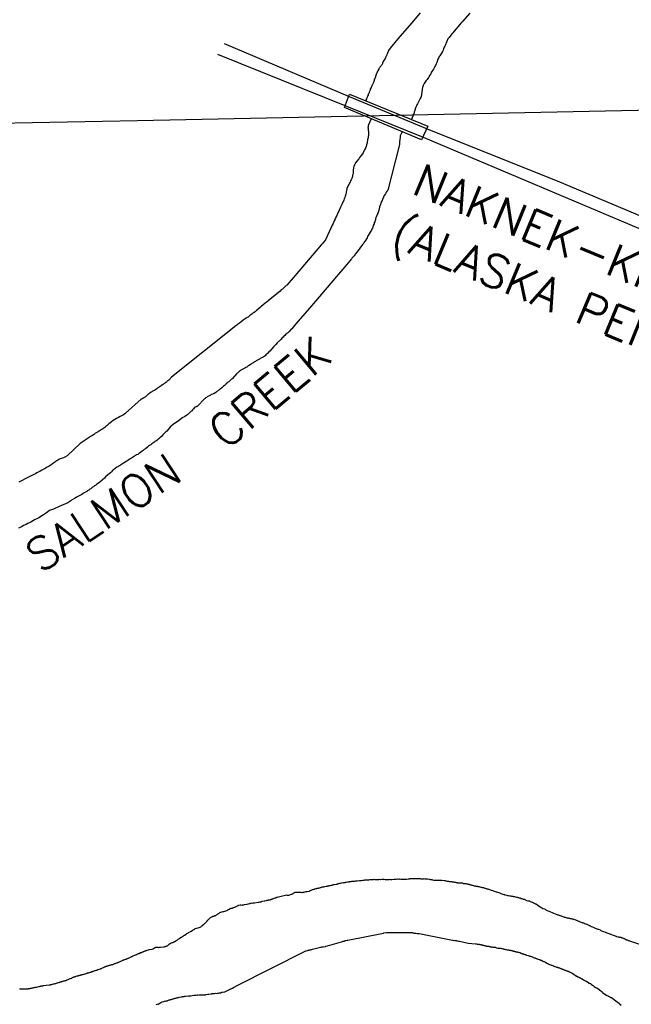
# Model space of a CAD drawing. Header units: feet. Extents: x 30669 to 99318, y 4696 to 26220.
# Tile 31 of 128: x 75825 to 76946, y 18301 to 20105. Entities that reach past the tile are written whole.
import ezdxf

# ---------------------------------------------------------------- set-up
doc = ezdxf.new("R2010")
doc.units = ezdxf.units.FT
doc.header["$LTSCALE"] = 600
doc.header["$MEASUREMENT"] = 0
for name, color, linetype in [('ELRGOV', 1, 'CONTINUOUS'), ('ELTWR', 2, 'CONTINUOUS'), ('ELYSU', 251, 'CONTINUOUS'), ('ETTW', 250, 'CONTINUOUS'), ('ETYSU-', 250, 'CONTINUOUS')]:
    doc.layers.add(name, color=color, linetype=linetype)
doc.styles.add('L100', font='simplex', dxfattribs={"height": 60})

msp = doc.modelspace()

# ---------------------------------------------------------------- linework, layer by layer
at = {"layer": 'ELRGOV', "linetype": 'Continuous'}
for p, q in [((77030.9, 19940), (76041.1, 19920)), ((76041.1, 19920), (74721.4, 19893.3))]:
    msp.add_line(p, q, dxfattribs=at)
at = {"layer": 'ELTWR', "elevation": -54.7}
for points in [[(76559.2, 20117.5), (76543.1, 20098.7), (76518.5, 20070), (76503.9, 20053), (76500.9, 20048.3), (76499, 20043.7), (76497.8, 20041.1), (76497.2, 20039.1), (76496.2, 20037.3), (76495.5, 20035.3), (76492.6, 20030.1), (76490.4, 20025.7), (76489.9, 20024.6), (76489.2, 20023.1), (76488.2, 20021.9), (76487.4, 20020.5), (76486.4, 20019.3), (76485.4, 20018.1), (76484.7, 20016.6), (76483.6, 20015.4), (76483.2, 20014.3), (76481.7, 20011.4), (76480.9, 20010.5), (76480.5, 20008.8), (76479.8, 20007.3), (76479.3, 20006.2), (76478.3, 20004.4), (76477.9, 20002.7), (76476.5, 19998.7), (76475.8, 19997.2), (76475.1, 19995.2), (76474.7, 19993.5), (76474, 19991.5), (76473.6, 19989.8), (76470.7, 19984), (76469.7, 19982.3), (76469.3, 19980.6), (76467.8, 19977.6), (76467.4, 19975.9), (76466.7, 19974.5), (76466.2, 19973.3), (76465.7, 19972.2), (76464.8, 19969.9), (76464.6, 19969), (76464.1, 19968.4), (76463.7, 19966.7), (76463.7, 19966.2), (76462.9, 19965.3), (76462.7, 19964.4), (76462.2, 19963.3), (76462, 19962.4), (76461.6, 19961.3), (76460.8, 19960.4), (76460.6, 19959.5), (76460.3, 19959.2), (76460.1, 19958.9), (76460.6, 19959.5), (76459.4, 19956.4), (76460.8, 19959.8)], [(76650, 20116.9), (76636.9, 20101.7), (76635.1, 20099.6), (76618.5, 20080.2), (76617.4, 20079), (76612.1, 20072.7), (76611.3, 20071.3), (76610.1, 20069.8), (76609.3, 20068.3), (76608.3, 20066.6), (76607.9, 20064.9), (76606.9, 20063.1), (76606, 20060.8), (76605.3, 20058.8), (76604.1, 20056.8), (76603.1, 20054.5), (76601.9, 20051.9), (76601.3, 20049.3), (76600.1, 20046.7), (76596.4, 20040.5), (76595.4, 20038.8), (76594.1, 20037.3), (76593.1, 20035.6), (76591.7, 20032.7), (76590.3, 20028.6), (76589.4, 20026.3), (76588.5, 20024), (76587.3, 20021.4), (76586, 20019.4), (76584.8, 20016.8), (76583.3, 20014.4), (76582.1, 20012.4), (76580.6, 20010), (76579.4, 20008), (76578.4, 20005.7), (76576.9, 20003.3), (76574.5, 19999.2)], [(76574.5, 19999.2), (76572.9, 19997.4), (76571.7, 19995.4), (76570.1, 19993.6), (76568.9, 19991.6), (76567.6, 19990.1), (76566.6, 19988.3), (76565.2, 19985.4), (76564.7, 19984.3), (76564, 19982.8), (76563.1, 19980.5), (76562.7, 19977.7), (76562.8, 19976.6), (76562.6, 19975.2), (76562.2, 19974), (76562.2, 19972.9), (76562.1, 19971.5), (76561.7, 19968.7), (76561.6, 19966.7), (76560.2, 19962.7), (76559, 19960.7), (76557.8, 19958.1), (76556.9, 19955.7), (76555.4, 19953.4), (76554.4, 19951.1), (76553.2, 19949), (76552.2, 19947.3), (76551.5, 19945.8), (76551, 19944.7), (76550.5, 19943.5), (76548.8, 19936.7), (76548.3, 19936.1), (76548.1, 19935.3), (76548.2, 19934.7), (76547.9, 19934.4), (76548.2, 19934.7), (76543.1, 19922.4), (76546.6, 19929.8)], [(76429.5, 19968.6), (76573.2, 19910.1), (76561.8, 19884.7), (76420.5, 19944.2), (76429.5, 19968.6)], [(76469.3, 19923.6), (76464.2, 19912.4), (76463.8, 19910.6), (76463.8, 19910.1), (76463.6, 19909.2), (76463.7, 19908.1), (76463.3, 19906.4), (76463.6, 19906.2), (76463.6, 19905.6), (76463.4, 19905.3), (76463.7, 19905.1), (76463.7, 19903.9), (76463.9, 19902.3), (76464.2, 19901.5), (76464.7, 19894.8), (76464.3, 19893.1), (76463.9, 19890.8), (76463.8, 19888.3), (76462.9, 19885.5), (76461.7, 19879.2), (76460.9, 19875.8), (76460, 19873), (76458.8, 19869.8), (76457.4, 19866.9), (76456.2, 19864.3), (76454.7, 19861.4), (76451.7, 19856.7), (76448.2, 19852.5), (76446.7, 19850.2), (76442.3, 19845.1), (76441.3, 19843.3), (76440.3, 19842.1), (76439.8, 19841), (76439.4, 19839.8), (76438.8, 19839.2), (76438.6, 19838.4), (76438.1, 19837.8), (76438.2, 19837.2), (76437.7, 19836.6), (76437.7, 19836.1), (76437.1, 19833.5), (76436.5, 19829.3), (76436.1, 19827.6), (76436.2, 19825.9), (76436.1, 19824), (76435.7, 19821.7), (76435.3, 19820), (76435.2, 19818), (76433.8, 19814), (76432.9, 19811.7), (76431.6, 19809.7), (76430.7, 19807.4), (76428.2, 19803.3), (76427.2, 19801.5), (76426.3, 19799.2), (76425.3, 19797.5), (76424.9, 19795.8), (76424.5, 19794), (76424.3, 19792.6), (76423.9, 19790.9), (76423.7, 19789.5), (76423.3, 19787.8), (76422.9, 19785.6), (76422.5, 19783.8), (76421.5, 19781.5), (76421.1, 19779.3), (76419.9, 19776.7), (76419, 19774.4), (76415.4, 19766.6), (76414.2, 19764), (76413, 19761.4), (76410.2, 19754.4), (76409, 19752.4), (76408.3, 19750.4), (76407.3, 19748.6), (76406.6, 19746.6), (76404.7, 19743.1), (76403.9, 19741.7), (76403, 19739.9), (76402.5, 19738.2), (76401.8, 19736.8), (76401.1, 19735.3), (76400.1, 19733.6), (76399.7, 19731.9), (76397.7, 19728.4), (76397.3, 19726.7), (76396.3, 19724.9), (76395.6, 19722.9), (76385.8, 19701.8), (76379.4, 19694.3), (76378.4, 19693.1), (76357.4, 19668.6), (76326.1, 19632.2), (76314.6, 19618.7), (76313.3, 19617.8), (76312, 19616.3), (76310.4, 19615.1), (76308.6, 19613.5), (76306.8, 19611.4), (76304.4, 19609.9), (76302.3, 19608)], [(76526, 19899.8), (76522.7, 19892.3), (76522.4, 19888.4), (76521.7, 19886.4), (76521.4, 19880.5), (76521.5, 19878.8), (76521, 19877.6), (76521.1, 19876.5), (76521.4, 19876.3), (76521.1, 19876), (76520.9, 19875.1), (76521, 19874.6), (76520.8, 19873.7), (76520.6, 19872.7)], [(76520.9, 19874.2), (76499.6, 19792.8), (76498.9, 19792), (76498.4, 19790.8), (76497.6, 19789.9), (76497.4, 19789), (76496.1, 19787.6), (76496.2, 19787), (76495.4, 19786.1), (76495.2, 19785.3), (76493.4, 19783.2), (76488.6, 19772.7), (76487.9, 19770.7), (76487.2, 19768.7), (76486.3, 19766.4), (76484.9, 19762.4), (76484.2, 19757.9), (76482.1, 19751.9), (76481.1, 19750.1), (76480.7, 19748.4), (76479.7, 19746.7), (76479.3, 19745), (76478.6, 19743.5), (76478.1, 19742.4), (76477.6, 19741.2), (76477.4, 19740.4), (76477, 19739.2), (76477, 19738.1), (76476.1, 19735.8), (76475.9, 19734.9), (76474.9, 19732.6), (76474.8, 19731.2), (76473.3, 19728.3), (76472.5, 19724.9), (76471.5, 19723.2), (76470.5, 19721.4), (76469.8, 19719.4), (76468.6, 19717.4), (76467.6, 19715.6), (76463.9, 19709.5), (76462.9, 19707.7), (76461.7, 19705.7), (76457.7, 19698.7), (76456.7, 19697.5), (76455.7, 19695.7), (76454.7, 19694.5), (76453.4, 19693)], [(76453.4, 19693), (76443.8, 19680), (76440, 19675.5), (76439.3, 19674.1), (76438, 19672.6), (76437, 19671.4), (76434.1, 19668.1), (76433.4, 19666.7), (76421.1, 19652.3), (76405.8, 19634.4), (76378.1, 19602.1), (76356.1, 19576.4), (76331.5, 19547.8), (76323.8, 19538.8), (76322.5, 19537.9), (76318.6, 19533.4), (76317.6, 19532.7), (76316.6, 19531.5), (76315.2, 19530.6), (76314.2, 19529.4), (76312.6, 19528.2), (76311.1, 19526.4), (76309.5, 19525.1), (76308, 19523.3), (76306.4, 19522.1), (76303.8, 19519.1), (76302.3, 19517.9), (76301, 19516.4), (76299.6, 19515.5), (76298.4, 19514), (76297, 19513), (76294.5, 19510), (76293.5, 19508.8), (76292.2, 19507.3), (76290.9, 19506.4), (76283.7, 19498), (76282.1, 19496.8), (76279.5, 19493.8), (76276.4, 19491.3), (76274.9, 19489.5), (76271.7, 19487.1), (76266.1, 19484.1), (76264.5, 19482.9), (76258.8, 19479.9), (76257.3, 19478.7), (76255.6, 19478), (76254.1, 19476.8), (76252.4, 19476.1), (76250.9, 19474.9), (76249.5, 19473.9), (76248.5, 19473.3), (76245.8, 19471.4), (76244.2, 19470.7), (76242.6, 19469.5), (76241.3, 19468.6), (76239.7, 19467.9), (76238.1, 19466.6), (76230.6, 19462.7), (76229.3, 19461.8), (76227.7, 19460.5), (76226.1, 19459.3), (76224.8, 19458.4), (76223.8, 19457.2), (76222.7, 19456.5), (76214.8, 19447.3), (76213.4, 19446.3), (76212.4, 19445.1), (76211.1, 19444.2), (76209.5, 19442.9), (76208.5, 19441.8), (76207.2, 19440.8), (76205.6, 19439.6), (76204.6, 19438.4), (76203.2, 19437.4), (76202.2, 19436.2), (76199, 19433.8), (76197.8, 19432.3), (76195.9, 19430.7), (76192.8, 19428.3), (76191.5, 19427.3), (76190.1, 19426.4), (76189.1, 19425.7), (76188.3, 19424.9), (76187.5, 19424.5), (76186.4, 19423.9), (76185.9, 19423.3), (76185.1, 19422.9), (76184.6, 19422.3), (76181.4, 19420.4), (76180.1, 19419.5), (76179, 19418.8), (76176.3, 19418.1), (76175.2, 19417.4), (76173.6, 19416.7), (76171.4, 19415.5), (76169.8, 19414.8), (76168.7, 19414.1), (76168, 19413.2), (76165.8, 19412), (76165.1, 19411.1), (76164, 19410.4)], [(76302.3, 19608), (76280.8, 19590.2), (76279.2, 19588.9), (76277.1, 19587.1), (76275, 19585.8), (76270.8, 19582.2), (76268.5, 19580), (76266.4, 19578.2), (76261.7, 19573.9), (76259.3, 19572.3), (76257.2, 19570.5), (76254.8, 19568.9), (76252.7, 19567.1), (76250.6, 19565.8), (76249, 19564.6), (76247.2, 19563), (76245.6, 19561.8), (76243.7, 19560.3), (76241.9, 19559.3), (76240.3, 19558), (76238.2, 19556.8), (76235, 19554.3), (76231, 19551.5), (76227.9, 19549), (76226, 19548), (76224.4, 19546.8), (76223.1, 19545.3), (76221.5, 19544.1), (76103.2, 19450.1), (76098.6, 19444.7), (76097, 19443.5), (76095.7, 19442.6), (76094.9, 19441.7), (76094.1, 19441.3), (76093.3, 19440.4), (76092.5, 19440.1), (76090.4, 19438.8), (76089.6, 19437.9), (76088.3, 19437), (76086.2, 19435.7), (76085.4, 19435.4), (76084.6, 19434.5), (76080.6, 19431.6), (76078.5, 19430.4), (76076.6, 19428.8), (76074.5, 19427.6), (76072.6, 19426.6), (76070.5, 19425.3), (76068.6, 19424.3), (76067.3, 19423.4), (76066, 19422.4), (76063.8, 19421.1), (76063.3, 19420.6), (76062.5, 19420.2), (76061.8, 19419.3), (76060.9, 19419), (76060.2, 19418.1), (76059.4, 19417.7), (76057.8, 19415.9), (76056.5, 19415), (76054.9, 19413.8), (76053.6, 19412.8), (76052.3, 19411.9), (76050.9, 19411.5), (76049.6, 19410.6), (76048.5, 19409.9), (76047.7, 19409.6), (76047.2, 19409), (76046.9, 19409.2), (76047.2, 19409), (76047.7, 19409.6), (76019.2, 19384.2), (76017.7, 19383), (76015.3, 19381.4), (76009.4, 19378.2), (76006.2, 19376.3), (76002.7, 19374.6), (75999.8, 19372.4), (75996.6, 19370.5), (75993.7, 19368.3), (75991, 19366.4), (75988.9, 19364.6), (75985.3, 19361.5), (75983.7, 19360.3), (75982.7, 19359.1), (75981.1, 19357.9), (75975.8, 19354.1), (75974.2, 19353.4), (75972.8, 19352.5), (75971, 19351.5), (75969.3, 19350.8), (75967.8, 19349.6), (75966.4, 19348.6), (75963.2, 19346.7), (75962.5, 19345.8), (75961.4, 19345.2), (75960.3, 19344.5), (75957.7, 19342.7), (75956.1, 19342), (75953.9, 19340.7), (75952.4, 19339.5)], [(76164, 19410.4), (76150.8, 19396.9), (76150.1, 19396), (76150.3, 19396.3), (76150.6, 19396.6), (76150.8, 19396.9), (76149.5, 19396.5), (76148.4, 19395.8), (76146.5, 19394.9), (76143.9, 19391.9), (76142.1, 19390.3), (76140.1, 19387.9), (76138.7, 19387), (76137.2, 19385.2), (76135.9, 19384.3), (76134.9, 19383.1), (76133.3, 19381.8), (76131.4, 19380.3), (76127.2, 19377.7), (76124.2, 19376.1), (76113.6, 19368.6), (76108.9, 19365.4), (76106.8, 19363.6), (76103.6, 19361.1), (76102.3, 19360.2), (76094.9, 19351.5), (76093, 19350), (76089.7, 19346.1), (76087.6, 19344.3), (76085.8, 19342.2), (76082.1, 19339.1), (76080.1, 19337.3), (76078.2, 19335.7), (76076.4, 19334.2), (76074.8, 19333), (76072.9, 19332), (76071.1, 19330.5), (76069.5, 19329.2), (76067.4, 19327.9), (76065.5, 19326.4), (76063.4, 19325.1), (76061.6, 19323.6), (76059.2, 19322), (76055.5, 19318.9), (76053.4, 19317.7), (76051.5, 19316.1), (76049.7, 19314.6), (76045, 19310.9), (76043.3, 19310.2), (76041.5, 19308.7), (76039.6, 19307.7), (76037.5, 19306.4), (76030.3, 19301.7), (76027.9, 19300.6), (76025.5, 19299), (76023.4, 19297.8), (76021.8, 19296.5), (76015.4, 19292.7), (76013.8, 19291.5), (76011.7, 19290.2), (76009.8, 19289.2), (76008.2, 19288), (76006.3, 19287), (76005, 19286), (76003.4, 19285.3), (75997.1, 19280.4), (75995.2, 19278.9), (75993.2, 19277), (75991.4, 19274.9), (75989.3, 19273.1), (75986.9, 19271), (75982.7, 19267.3), (75980.4, 19265.2), (75972, 19257.8), (75970.2, 19256.3), (75967.8, 19254.7), (75966.2, 19253.5), (75964.4, 19251.9), (75962.5, 19251), (75960.7, 19249.4), (75958.8, 19248.4), (75957, 19246.9), (75955.4, 19245.7), (75953.5, 19244.7), (75951.7, 19243.1), (75949.5, 19241.9), (75948, 19240.6), (75945.8, 19239.3), (75943.4, 19238.3), (75941.3, 19237), (75938.9, 19235.5), (75936.7, 19234.2), (75934, 19232.9), (75931.9, 19231.6), (75929.2, 19230.3), (75926.8, 19228.7), (75920.4, 19224.8), (75918.8, 19223.6), (75917, 19222.1), (75915.1, 19221.1), (75913.6, 19219.8)], [(75952.4, 19339.5), (75935.9, 19328.7), (75912.2, 19306), (75908, 19303.4), (75906.6, 19303), (75905.5, 19302.4), (75903.9, 19301.7), (75899.6, 19300.3), (75897.1, 19299.2), (75895, 19297.9), (75893.1, 19297), (75891, 19295.7), (75889.4, 19294.4), (75888.1, 19293.5), (75884.9, 19291), (75882.8, 19289.8), (75881.2, 19288.5), (75879.1, 19287.2), (75876.7, 19285.7), (75874.3, 19284.6), (75871.9, 19283.1), (75869.2, 19281.7), (75867, 19280.5), (75864.4, 19279.1), (75862, 19277.6), (75859.3, 19276.2), (75856.9, 19274.6), (75854.2, 19273.3), (75851.2, 19271.7), (75848.6, 19270.4), (75845.3, 19269), (75842.6, 19267.7), (75836.7, 19264.5), (75828.7, 19260.5), (75826.3, 19258.9), (75823.8, 19257.9)], [(75913.6, 19219.8), (75897.6, 19213.3), (75887.1, 19208.3), (75883.6, 19207.2), (75880.1, 19205.6), (75877.1, 19203.4), (75874.2, 19201.8), (75868.9, 19198), (75866, 19196.4), (75863.1, 19194.2), (75860.1, 19192.6), (75856.9, 19190.7), (75853.7, 19189.3), (75847.8, 19186), (75845.4, 19184.5), (75840, 19181.8), (75837.1, 19180.2), (75832.2, 19178.2), (75829.5, 19176.8), (75825.2, 19174.3), (75823.1, 19173.5)], [(76369.8, 18513.5), (76370.6, 18513.9), (76373.4, 18514.3), (76374.1, 18514.7), (76374.7, 18514.8), (76376.3, 18515), (76377.1, 18515.4), (76378.2, 18515.6), (76379.8, 18516.4), (76380.3, 18516.5), (76381.2, 18516.3), (76382, 18516.7), (76382.9, 18516.6), (76384, 18516.8), (76384.7, 18517.2), (76386.9, 18517.5), (76388, 18517.7), (76389.1, 18517.9), (76389.9, 18518.3), (76391.6, 18518.5), (76392.4, 18518.9), (76393.2, 18518.8), (76394, 18519.2), (76394.9, 18519), (76396.4, 18519.8), (76397.3, 18519.7), (76397.9, 18519.8), (76398.6, 18520.2), (76399.7, 18520.3), (76400.8, 18520.5), (76405.2, 18521.2), (76406, 18521.6), (76406.9, 18521.4), (76407.7, 18521.8), (76408.2, 18521.9), (76409, 18522.3), (76410.1, 18522.5), (76411.7, 18523.3), (76412.5, 18523.2), (76413.1, 18523.2), (76414.7, 18524), (76415.5, 18523.9), (76417.7, 18524.2), (76418.6, 18524.1), (76419.7, 18524.3), (76420.5, 18524.7), (76421.4, 18524.5), (76422.1, 18524.9), (76423, 18524.8), (76423.8, 18525.2), (76426, 18525.5), (76427.1, 18525.7), (76428.2, 18525.9), (76429.1, 18525.7), (76429.8, 18526.1), (76432, 18526.5), (76432.9, 18526.3), (76433.7, 18526.7), (76434.6, 18526.6), (76437.3, 18527), (76438.2, 18526.8), (76438.7, 18526.9), (76439.8, 18527.1), (76440.4, 18527.2), (76441.3, 18527), (76442, 18527.4), (76442.6, 18527.5), (76443.5, 18527.4), (76447.9, 18528.1), (76448.7, 18527.9), (76449.5, 18528.3), (76450.4, 18528.2), (76451.5, 18528.3), (76454.2, 18528.8), (76455.1, 18528.6), (76455.9, 18529), (76456.7, 18528.9), (76457.5, 18529.3), (76458.4, 18529.1), (76459.5, 18529.3), (76460.4, 18529.1), (76461.1, 18529.5), (76462.9, 18529.3), (76464.5, 18529.5), (76465.4, 18529.4), (76466.2, 18529.8), (76467.1, 18529.6), (76467.6, 18529.7), (76468.4, 18530.1), (76469.3, 18530), (76470.4, 18530.1), (76472.1, 18529.8), (76472.9, 18530.2), (76473.7, 18530.1), (76474.8, 18530.3), (76476, 18529.9), (76478.2, 18530.2), (76479.4, 18529.8), (76480.5, 18530), (76481.4, 18529.9), (76482.5, 18530)], [(76482.5, 18530), (76483.4, 18529.9), (76484.1, 18530.3), (76485.6, 18530.2), (76486.4, 18530.1), (76488.6, 18530.4), (76490, 18530.4), (76491.1, 18530.5), (76492.3, 18530.1), (76493.4, 18530.3), (76494.8, 18530.2), (76496.3, 18530.2), (76497.1, 18530), (76498.6, 18530), (76499.7, 18530.1), (76500.8, 18529.8), (76501.6, 18530.2), (76502.5, 18530), (76504.1, 18530.3), (76505, 18530.1), (76506.4, 18530.1), (76507.3, 18529.9), (76510.6, 18530.4), (76511.5, 18530.3), (76514.2, 18530.7), (76515.1, 18530.6), (76517.8, 18531), (76518.7, 18530.8), (76519.8, 18531), (76521.5, 18530.7), (76522.6, 18530.9), (76523.8, 18530.5), (76524.9, 18530.7), (76527.8, 18530.5), (76528.6, 18530.4), (76530.1, 18530.3), (76531.2, 18530.5), (76532, 18530.4), (76533.1, 18530.5), (76534, 18530.4), (76537.8, 18531), (76538.6, 18531.4), (76539.5, 18531.2), (76540.3, 18531.6), (76541.1, 18531.5), (76542.2, 18531.7), (76543.1, 18531.5), (76543.9, 18531.9), (76544.8, 18531.8), (76545.9, 18531.9), (76546.7, 18531.8), (76547.8, 18532), (76548.7, 18531.8), (76549.8, 18532), (76551.5, 18531.7), (76552.6, 18531.9), (76553.5, 18531.7), (76554.4, 18531.6), (76555.2, 18532), (76557.8, 18531.5), (76558.3, 18531.6), (76559.2, 18531.5), (76560.4, 18531.1), (76562.6, 18531.4), (76563.4, 18531.3), (76564.5, 18531.4), (76565.4, 18531.3), (76566.5, 18531.5), (76567.7, 18531.1), (76569.3, 18531.3), (76571.9, 18530.9), (76572.5, 18531), (76576, 18530.4), (76577.2, 18530), (76578.9, 18529.7), (76579.4, 18529.8), (76580.3, 18529.7), (76581.5, 18529.3), (76584.1, 18528.8), (76585.2, 18529), (76586.1, 18528.9), (76586.6, 18528.9), (76589.2, 18528.5), (76590, 18528.9), (76591.7, 18528.6), (76592.3, 18528.7), (76593.2, 18528.5), (76593.7, 18528.6), (76595.1, 18528.6), (76596, 18528.4), (76597.1, 18528.6), (76598.8, 18528.3), (76599.4, 18528.4), (76602.9, 18527.8), (76604, 18528), (76604.8, 18527.8), (76606, 18527.4), (76606.9, 18527.3), (76608.6, 18527), (76609.8, 18526.6), (76610.9, 18526.8)], [(76610.9, 18526.8), (76612.1, 18526.4), (76613.5, 18526.3), (76615.2, 18526), (76616.7, 18526), (76617.8, 18525.6), (76620.7, 18525.5), (76622.2, 18524.9), (76623.6, 18524.8), (76624.8, 18524.4), (76625.3, 18524.5), (76626.2, 18524.4), (76626.8, 18524.4), (76627.4, 18524), (76628.5, 18524.1), (76629.4, 18524), (76629.9, 18524.1), (76630.8, 18523.9), (76631.9, 18524.1), (76632.7, 18524), (76633.3, 18524), (76635, 18523.7), (76635.6, 18523.8), (76636.4, 18523.7), (76638.8, 18522.9), (76640.2, 18522.9), (76642, 18522.6), (76643.4, 18522.5), (76644.6, 18522.1), (76645.4, 18522), (76646.6, 18521.6), (76647.5, 18521.5), (76648.7, 18521.1), (76649.3, 18520.6), (76650.4, 18520.8), (76651.6, 18520.4), (76652.8, 18520), (76654, 18519.6), (76654.8, 18519.5), (76656, 18519.1), (76656.9, 18519), (76658.1, 18518.6), (76659, 18518.4), (76660.1, 18518.1), (76661, 18517.9), (76662.4, 18517.8), (76664.2, 18517.5), (76665.1, 18516.8), (76666.2, 18517), (76667.1, 18516.9), (76668.3, 18516.5), (76670.6, 18515.7), (76671.5, 18515.6), (76672.7, 18515.2), (76673.6, 18515.1), (76675, 18515), (76677.4, 18514.2), (76678.2, 18514.1), (76679.2, 18513.4), (76680, 18513.2), (76681.2, 18512.9), (76683, 18512.6), (76684.1, 18512.2), (76685.9, 18511.9), (76688.3, 18511.1), (76689.2, 18510.4), (76690.1, 18510.3), (76692.4, 18509.5), (76693.1, 18509.1), (76694.8, 18508.8), (76698.4, 18507.6), (76699, 18507.2), (76704.9, 18505.3), (76705.8, 18505.1), (76706.8, 18504.4), (76712.7, 18502.5), (76713.6, 18502.4), (76714.2, 18501.9), (76717.7, 18501.3), (76718, 18501.1), (76719.2, 18500.7), (76720.3, 18500.9), (76721.1, 18500.7), (76723.5, 18500), (76724.6, 18500.1), (76725.5, 18500), (76726.7, 18499.6), (76727.5, 18499.5), (76728.7, 18499.1), (76729.6, 18498.9), (76730.5, 18498.8), (76731.9, 18498.7), (76735.4, 18497.6), (76737.2, 18497.3), (76738.4, 18496.9), (76739.2, 18496.8), (76740.4, 18496.4), (76742.1, 18496.1), (76744.5, 18495.3), (76745.4, 18495.2), (76746.6, 18494.8)], [(76237.5, 18484), (76242.4, 18484.7), (76243.7, 18485.2), (76244.5, 18485.6), (76246.7, 18486), (76247.5, 18486.4), (76248.4, 18486.2), (76249.2, 18486.6), (76251.4, 18487), (76252.2, 18486.8), (76253.9, 18487.1), (76254.7, 18486.9), (76255.5, 18487.3), (76262.1, 18488.4), (76263.5, 18488.3), (76264.9, 18488.8), (76265.8, 18488.6), (76267.1, 18489.1), (76267.9, 18489.5), (76269, 18489.7), (76269.8, 18490.1), (76273.1, 18490.6), (76274.4, 18491.1), (76277.7, 18491.6), (76278.5, 18492), (76279.3, 18491.9), (76280.4, 18492), (76281.2, 18492.4), (76284, 18492.9), (76284.8, 18493.3), (76285.9, 18493.4), (76286.6, 18493.8), (76287.2, 18493.9), (76288, 18494.3), (76289.1, 18494.5), (76289.9, 18494.9), (76290.4, 18495), (76291.7, 18495.5), (76293.3, 18496.3), (76294.4, 18496.4), (76294.6, 18496.8), (76295.2, 18496.8), (76296, 18497.2), (76296.2, 18497.6), (76296.8, 18497.7), (76297, 18498), (76297.3, 18497.7), (76297.5, 18498.1), (76297.3, 18497.7), (76311.7, 18501.4), (76312.2, 18501.5), (76313.9, 18501.7), (76315.1, 18501.3), (76316.2, 18501.5), (76317, 18501.3), (76317.6, 18501.4), (76317.8, 18501.8), (76318.1, 18501.5), (76319, 18501.4), (76319.8, 18501.8), (76323.8, 18503.2), (76324.6, 18503.6), (76325.1, 18503.7), (76325.7, 18503.8), (76326.1, 18504.4), (76326.9, 18504.8), (76327.9, 18505.6), (76329.3, 18506.1), (76329.7, 18506.7), (76330.8, 18506.9), (76331.7, 18506.7), (76333.1, 18506.7), (76334.2, 18506.8), (76335.6, 18506.8), (76337.4, 18506.5), (76338.5, 18506.6), (76339.9, 18506.6), (76341.6, 18506.3), (76343.3, 18506.5), (76344.1, 18506.4), (76345.2, 18506.6), (76346, 18507), (76347.7, 18507.2), (76348.5, 18507.6), (76350.1, 18507.9), (76351, 18507.7), (76351.8, 18508.1), (76356.2, 18508.8), (76357.7, 18509.6), (76358.3, 18509.7), (76359.1, 18510.1), (76359.6, 18510.2), (76362, 18511.4), (76362.5, 18511.5), (76363.3, 18511.9), (76364.4, 18512.1), (76365.2, 18512.5), (76366.3, 18512.6), (76367.8, 18513.4), (76368.7, 18513.3), (76369.8, 18513.5)], [(76746.6, 18494.8), (76748.1, 18494.2), (76749.3, 18493.8), (76750.1, 18493.6), (76750.8, 18493.2), (76751.9, 18492.8), (76752.6, 18492.3), (76754.1, 18491.7), (76756.5, 18491), (76757.3, 18490.8), (76757.6, 18490.6), (76757.9, 18490.9), (76758.2, 18490.7), (76758.4, 18491), (76758.7, 18490.8), (76759.3, 18490.8), (76760.6, 18489.9), (76762.4, 18489.1), (76764.8, 18488.3), (76766.9, 18487.2), (76768.2, 18486.3), (76769.4, 18485.9), (76770, 18485.4), (76770.9, 18485.3), (76772, 18484.9), (76774.9, 18482.8), (76780.9, 18478.4), (76782.1, 18478), (76783.7, 18476.9), (76784.6, 18476.7), (76787, 18476), (76787.9, 18475.3), (76789.1, 18474.9), (76789.7, 18474.4), (76790.9, 18474), (76791.9, 18473.3), (76794.9, 18472.1), (76796.7, 18471.3), (76797.9, 18470.9), (76800.9, 18469.7), (76802.2, 18468.7), (76803.3, 18468.3), (76809.4, 18465.9), (76810.5, 18465.5), (76811.7, 18465.1), (76812.6, 18465), (76815, 18464.2), (76815.6, 18463.8), (76817.3, 18463.5), (76818.8, 18462.9), (76822.4, 18461.7), (76823.3, 18461), (76824.8, 18461), (76826, 18460.6), (76826.8, 18460.4), (76828, 18460), (76828.9, 18459.9), (76830.1, 18459.5), (76831.6, 18458.9), (76833, 18458.8), (76833.9, 18458.7), (76835, 18458.3), (76835.9, 18458.2), (76837.1, 18457.8), (76838.5, 18457.7), (76839.4, 18457.6), (76840.3, 18456.9), (76841.4, 18457.1), (76843.8, 18456.3), (76844.8, 18455.6), (76845.9, 18455.2), (76848.3, 18454.5), (76849.3, 18453.8), (76850.1, 18453.6), (76851.1, 18452.9), (76852.6, 18452.3), (76856.1, 18451.2), (76856.8, 18450.7), (76858.5, 18450.4), (76859.7, 18450), (76860.3, 18449.6), (76861.8, 18448.9), (76863, 18448.6), (76864.5, 18447.9), (76865.7, 18447.6), (76866.7, 18446.9), (76868.2, 18446.3), (76869.4, 18445.9), (76870.3, 18445.2), (76871.5, 18444.8), (76872.5, 18444.1), (76874.8, 18443.3), (76876.3, 18442.7), (76877.3, 18442), (76878.5, 18441.6), (76880, 18441), (76884.5, 18439.2), (76885.7, 18438.8), (76888.7, 18437.6), (76889.9, 18436.7), (76891.4, 18436)], [(76138.5, 18434.9), (76139.3, 18435.3), (76139.9, 18435.4), (76140.7, 18435.8), (76141.1, 18436.4), (76141.9, 18436.8), (76142.9, 18437.5), (76144.5, 18438.3), (76145, 18438.4), (76145.5, 18439), (76147.1, 18439.9), (76147.6, 18439.9), (76149.2, 18440.7), (76152.5, 18441.3), (76154.1, 18442.1), (76155.7, 18442.3), (76155.9, 18442.6), (76157.5, 18443.4), (76157.7, 18443.8), (76158.5, 18444.2), (76159, 18444.8), (76159.8, 18445.2), (76160.2, 18445.8), (76161, 18446.2), (76161.5, 18446.9), (76161.7, 18447.2), (76162.5, 18447.6), (76162.7, 18447.9), (76163.5, 18448.3), (76164.2, 18449.3), (76165, 18449.7), (76165.7, 18450.6), (76166.5, 18451), (76167.6, 18452.6), (76168.4, 18453), (76170.1, 18455.2), (76170.7, 18456.2), (76171.5, 18456.6), (76172.5, 18457.9), (76173.2, 18458.3), (76174.2, 18459.5), (76175.7, 18460.3), (76176.2, 18461), (76177.8, 18461.8), (76178.3, 18461.9), (76178.8, 18462.5), (76179.3, 18462.6), (76181, 18462.8), (76182.6, 18463.7), (76183.7, 18463.8), (76184.4, 18464.2), (76185, 18464.3), (76185.2, 18464.6), (76186, 18465), (76186.2, 18465.3), (76187, 18465.8), (76187.3, 18466.1), (76187.8, 18466.2), (76188.3, 18466.8), (76189.1, 18467.2), (76189.5, 18467.8), (76190.5, 18468.5), (76191.3, 18469), (76192.3, 18469.7), (76194, 18469.9), (76195.5, 18470.7), (76196.4, 18470.6), (76198, 18471.4), (76198.5, 18471.5), (76199.4, 18471.3), (76201, 18472.1), (76203.2, 18472.5), (76204.7, 18473.3), (76205.3, 18473.4), (76206.8, 18474.2), (76207.9, 18474.9), (76211, 18476.5), (76212.6, 18477.3), (76214.8, 18477.6), (76215.5, 18478.1), (76216.6, 18478.2), (76217.7, 18478.9), (76218.8, 18479.1), (76219.5, 18479.5), (76220.9, 18480), (76221.7, 18480.4), (76222.2, 18480.5), (76224.6, 18481.7), (76225.6, 18482.4), (76226.1, 18482.5), (76226.9, 18482.9), (76227.1, 18483.2), (76229.3, 18483.6), (76229.7, 18483.3), (76230.5, 18483.2), (76232.7, 18483.5), (76233, 18483.3), (76233.9, 18483.1), (76234.7, 18483.5), (76236.1, 18483.5), (76237.5, 18484)], [(76038.4, 18392.1), (76039.2, 18392.5), (76043.1, 18394.5), (76044.2, 18394.6), (76046.5, 18395.9), (76047.1, 18395.9), (76047.9, 18396.3), (76049, 18396.5), (76050.5, 18397.3), (76051.3, 18397.7), (76051.9, 18397.8), (76052.7, 18398.2), (76053.8, 18398.4), (76055.3, 18399.2), (76055.9, 18399.3), (76056.1, 18399.6), (76056.9, 18400), (76057.4, 18400.1), (76058.2, 18400.5), (76060.4, 18400.8), (76061.2, 18401.2), (76062.3, 18401.4), (76062.9, 18401.5), (76067.8, 18402.2), (76068, 18402.6), (76069.7, 18402.8), (76070.5, 18403.2), (76070.7, 18403.5), (76071.5, 18403.9), (76072, 18404.6), (76072.7, 18405), (76073.3, 18405.1), (76074.1, 18405.5), (76074.3, 18405.8), (76076, 18406), (76076.3, 18405.8), (76077.1, 18405.7), (76077.7, 18405.7), (76079.4, 18405.4), (76080.2, 18405.9), (76080.5, 18405.6), (76081.6, 18405.8), (76082.4, 18406.2), (76083, 18405.7), (76088.5, 18406.6), (76088.9, 18406.3), (76089.6, 18406.7), (76090.2, 18406.8), (76091, 18407.2), (76091.5, 18407.3), (76092.4, 18407.2), (76093.2, 18407.6), (76093.7, 18407.7), (76094, 18408), (76094.7, 18408.4), (76095.3, 18408.5), (76096.9, 18409.3), (76097.3, 18409.9), (76098.1, 18410.3), (76098.6, 18410.9), (76099.4, 18411.3), (76099.8, 18412), (76100.4, 18412.1), (76101.2, 18412.5), (76101.7, 18412.6), (76102.2, 18413.2), (76104.5, 18414.4), (76105.6, 18414.6), (76108, 18415.8), (76108.5, 18415.9), (76108.8, 18416.2), (76109.5, 18416.6), (76111.1, 18417.4), (76111.7, 18417.5), (76112.1, 18418.1), (76113.7, 18418.9), (76115.7, 18420.4), (76115.9, 18420.7), (76116.7, 18421.1), (76117, 18421.4), (76117.5, 18421.5), (76118.3, 18421.9), (76118.8, 18422.5), (76119.5, 18422.9), (76120.3, 18423.3), (76120.8, 18424), (76121.6, 18424.4), (76122.1, 18424.4), (76122.9, 18424.9), (76123.4, 18425.5), (76124.9, 18426.3), (76125.4, 18426.9), (76126.2, 18427.3), (76127.2, 18428), (76130.3, 18429.7), (76131.1, 18430.1), (76131.6, 18430.7), (76135.5, 18432.7), (76136, 18433.3), (76137.5, 18434.2), (76138.5, 18434.9)], [(76891.4, 18436), (76893.3, 18435.2), (76894.8, 18434.6), (76898.3, 18433.4), (76899.2, 18433.3), (76900.1, 18432.6), (76901, 18432.5), (76906.9, 18430.6), (76907.9, 18429.9), (76908.8, 18429.7), (76909.7, 18429), (76912.7, 18427.8), (76916.3, 18426.6), (76917.5, 18426.3), (76918.3, 18426.1), (76919, 18425.7), (76921.6, 18425.2), (76921.9, 18425), (76922.4, 18425.1), (76923.1, 18424.6), (76923.9, 18424.4), (76925.1, 18424.1), (76926.6, 18424), (76927.4, 18423.9), (76928.1, 18423.4), (76928.9, 18423.2), (76930.1, 18422.9), (76932.5, 18422.1), (76933.1, 18421.6), (76933.7, 18421.7), (76935.6, 18420.3), (76936.4, 18420.2), (76937.4, 18419.5), (76938.6, 18419.1), (76939.4, 18419), (76940.4, 18418.3), (76941.6, 18417.9), (76942.5, 18417.7), (76966.5, 18409.9)], [(76077.8, 18301.2), (76078.6, 18301.6), (76079.7, 18301.8), (76080.1, 18302.4), (76082.5, 18303.7), (76082.7, 18304), (76083.3, 18304.1), (76083.5, 18304.4), (76084.1, 18304.5), (76084.3, 18304.8), (76084.8, 18304.9), (76085.3, 18305.5), (76086.1, 18305.9), (76088.8, 18306.3), (76089.6, 18306.7), (76091.3, 18307), (76092, 18307.4), (76092.9, 18307.2), (76094, 18307.4), (76094.8, 18307.8), (76095.7, 18307.7), (76096.2, 18307.7), (76097, 18308.1), (76097.8, 18308.6), (76099.4, 18309.4), (76101, 18309.6), (76101.8, 18310), (76102.9, 18310.2), (76104.5, 18311), (76105.3, 18310.8), (76107.7, 18312.1), (76108.8, 18312.2), (76110.4, 18312.5), (76111.5, 18312.6), (76112.9, 18313.1), (76114, 18313.3), (76115.3, 18313.8), (76116.4, 18314), (76117.7, 18314.5), (76122.1, 18315.1), (76122.9, 18315.5), (76123.8, 18315.4), (76124.9, 18315.6), (76125.7, 18315.4), (76126.5, 18315.8), (76127.6, 18316), (76129, 18315.9), (76134, 18316.7), (76134.3, 18316.5), (76136.5, 18316.8), (76137.6, 18317), (76138.2, 18317), (76139, 18316.9), (76141.2, 18317.2), (76141.5, 18317.6), (76144.2, 18318), (76145.1, 18317.8), (76145.9, 18318.2), (76147.3, 18318.2), (76148.7, 18318.1), (76150.9, 18318.5), (76151.8, 18318.3), (76154, 18318.6), (76154.8, 18318.5), (76155.9, 18318.7), (76156.8, 18318.5), (76158.2, 18318.5), (76159.9, 18318.7), (76161.6, 18318.4), (76164.4, 18318.8), (76164.9, 18318.9), (76165.8, 18318.8), (76166.6, 18319.2), (76169.9, 18319.7), (76170.7, 18320.1), (76172.1, 18320), (76176.5, 18320.7), (76177.6, 18320.9), (76178.1, 18321), (76179, 18320.8), (76181.2, 18321.2), (76182.6, 18321.1), (76184.3, 18321.4), (76185.7, 18321.3), (76187.9, 18321.6), (76188.8, 18321.5), (76189.5, 18321.9), (76191.7, 18322.2), (76193.9, 18322.6), (76194.2, 18322.9), (76195.3, 18323.1), (76195.5, 18323.4), (76196.6, 18323.5), (76196.9, 18323.3), (76201.3, 18324), (76213.6, 18330.1), (76214.2, 18330.2), (76215.7, 18331), (76216, 18331.3), (76216.8, 18331.7), (76217.3, 18331.8), (76217.8, 18332.5), (76218.3, 18332.5), (76220.7, 18333.7), (76221.1, 18334.4), (76222.7, 18335.2), (76349.5, 18399), (76350.3, 18399.4), (76353, 18399.9), (76353.8, 18400.3), (76354.9, 18400.4), (76355.7, 18400.8), (76358.4, 18401.3), (76359.2, 18401.7), (76360.9, 18401.9), (76361.6, 18402.3), (76376.3, 18405.7), (76377.1, 18406.1), (76378, 18406), (76378.8, 18406.4), (76379.9, 18406.5), (76380.7, 18406.4), (76381.5, 18406.8), (76385.4, 18407.4), (76386.2, 18407.8), (76389.5, 18408.3), (76415, 18415.9), (76416.7, 18416.2), (76418.3, 18417), (76419.9, 18417.2), (76421.5, 18418), (76425.3, 18418.6), (76426.7, 18418.6), (76492, 18431.8), (76492.8, 18432.2), (76497.2, 18432.9), (76498.1, 18432.7), (76498.9, 18433.1), (76499.7, 18433), (76500.1, 18432.7), (76501.2, 18432.9), (76544.6, 18432.8), (76544.9, 18432.6), (76545.7, 18432.5), (76546.4, 18432), (76547.8, 18431.9), (76548.7, 18431.8), (76549.9, 18431.4), (76551, 18431.6), (76553.6, 18431.1), (76554.7, 18431.3), (76555.5, 18431.2), (76556.9, 18431.1), (76557.5, 18431.2), (76618.6, 18418.7), (76620.3, 18418.4), (76621.4, 18418.5), (76622.6, 18418.2), (76623.5, 18418), (76624, 18418.1), (76624.9, 18417.9), (76625.5, 18418), (76626.6, 18417.6), (76629.2, 18417.2), (76630.4, 18416.8), (76631.3, 18416.7), (76647.3, 18413.2), (76660.7, 18412.2), (76661.3, 18412.3), (76661.9, 18411.8), (76662.5, 18411.9), (76662.8, 18411.7), (76663.3, 18411.8), (76663.6, 18411.5), (76664.5, 18411.4), (76665.1, 18411.5), (76665.9, 18411.3), (76666.5, 18411.4), (76667.4, 18411.3), (76668, 18410.8), (76668.9, 18410.6), (76670, 18410.8), (76670.3, 18410.6), (76671.1, 18410.4), (76671.7, 18410.5), (76672.6, 18409.8), (76672.9, 18410.1), (76673.2, 18409.9), (76673.4, 18410.2), (76674.1, 18409.8), (76674.6, 18409.8), (76675.2, 18409.9), (76676.4, 18409), (76677.3, 18408.9), (76677.9, 18408.9), (76678.8, 18408.2), (76679.4, 18408.3), (76680, 18407.9), (76680.5, 18407.9), (76680.9, 18407.7), (76681.4, 18407.8), (76683.1, 18407.5), (76684.2, 18407.7), (76685.4, 18407.3), (76687.2, 18407), (76687.8, 18406.5), (76688.7, 18406.4), (76689.2, 18406.5), (76690.4, 18406.1), (76691.5, 18406.3), (76692.4, 18406.1), (76692.9, 18406.2), (76693.2, 18406), (76693.8, 18406.1), (76694.1, 18405.8), (76694.4, 18405.6), (76694.7, 18405.9), (76695, 18405.7), (76696.6, 18405.9), (76697, 18405.7), (76697.8, 18405.5), (76699.3, 18404.9), (76701.4, 18404.4), (76703.1, 18404.1), (76704.5, 18404), (76705.1, 18404.1), (76705.9, 18404), (76706.5, 18404.1), (76706.8, 18403.8), (76707.4, 18403.9), (76708.2, 18403.8), (76708.9, 18403.3), (76709.4, 18403.4), (76711.2, 18403.1), (76711.5, 18402.9), (76712, 18403), (76712.7, 18402.5), (76713.2, 18402.6), (76713.5, 18402.3), (76714.4, 18402.2), (76715.6, 18401.8), (76716.8, 18401.4), (76718.5, 18401.1), (76718.8, 18400.9), (76719.4, 18401), (76719.7, 18400.8), (76720.8, 18400.9), (76722.5, 18400.6), (76723.7, 18400.3), (76724.6, 18400.1), (76725.7, 18400.3), (76726.3, 18399.8), (76726.5, 18400.1), (76727.2, 18399.7), (76727.7, 18399.7), (76728.4, 18399.3), (76728.9, 18399.4), (76729.6, 18398.9), (76731.3, 18398.6), (76731.8, 18398.7), (76732.5, 18398.2), (76733, 18398.3), (76733.3, 18398.1), (76733.9, 18398.2), (76734.2, 18397.9), (76734.5, 18397.7), (76735.4, 18397.6), (76735.9, 18397.6), (76736.3, 18397.4), (76736.8, 18397.5), (76737.1, 18397.3), (76738, 18397.1), (76738.6, 18396.6), (76739.2, 18396.7), (76739.5, 18396.5), (76740.1, 18396.6), (76741, 18395.9), (76741.6, 18396), (76742.2, 18395.5), (76742.7, 18395.6), (76743.7, 18394.9), (76744.2, 18395), (76744.9, 18394.5), (76745.4, 18394.6), (76746.1, 18394.1), (76746.9, 18394), (76747.6, 18393.5), (76748.4, 18393.4), (76749.6, 18393), (76750.8, 18392.6), (76751.7, 18392.5), (76752.6, 18391.8), (76753.2, 18391.8), (76753.8, 18391.4), (76754.7, 18391.2), (76757.1, 18390.5), (76758.8, 18390.2), (76759.4, 18389.7), (76760.3, 18389.6), (76761.5, 18389.2), (76762.7, 18388.8), (76763.5, 18388.7), (76764.5, 18388), (76765.7, 18387.6), (76766.3, 18387.1), (76768.7, 18386.4), (76769.6, 18386.2), (76770.7, 18385.8), (76771.7, 18385.1), (76772.6, 18385), (76773.5, 18384.3), (76774.7, 18383.9), (76775.2, 18384), (76775.6, 18383.8), (76777.3, 18383.5), (76778.3, 18382.8), (76778.5, 18383.1), (76779.4, 18382.4), (76780.6, 18382), (76781.3, 18381.5), (76782.1, 18381.4), (76782.8, 18380.9), (76783.1, 18380.7), (76784, 18380.5), (76784.9, 18379.8), (76786.1, 18379.5), (76787.6, 18378.9), (76788.9, 18377.9), (76789.7, 18377.8), (76792.3, 18375.9), (76792.8, 18376), (76793.8, 18375.3), (76795, 18374.9), (76796.1, 18374.5), (76797.7, 18373.9), (76798.8, 18373.6), (76799.8, 18372.9), (76800.7, 18372.7), (76801.6, 18372), (76802.2, 18372.1), (76802.8, 18371.6), (76803.3, 18371.7), (76804.3, 18371), (76807.9, 18369.9), (76809, 18369.5), (76810.2, 18369.1), (76810.8, 18369.2), (76811.7, 18368.5), (76812.3, 18368.6), (76812.6, 18368.4), (76814.3, 18368.1), (76814.7, 18367.8), (76815.5, 18367.7), (76816.5, 18367), (76817, 18367.1), (76817.7, 18366.6), (76818.3, 18366.1), (76818.8, 18366.2), (76819.5, 18365.8), (76820.4, 18365.6), (76821, 18365.1), (76821.9, 18365), (76822.8, 18364.3), (76824.5, 18364), (76824.9, 18363.8), (76825.4, 18363.9), (76826, 18363.4), (76826.6, 18363.5), (76826.9, 18363.2), (76827.6, 18362.8), (76828.7, 18362.4), (76829.4, 18361.9), (76830.2, 18361.8), (76830.9, 18361.3), (76831.7, 18361.2), (76832.1, 18360.9), (76832.9, 18360.8), (76834.2, 18359.9), (76835.1, 18359.7), (76835.7, 18359.2), (76836.6, 18359.1), (76837.8, 18358.2), (76838.7, 18358), (76845.4, 18353.1), (76845.9, 18353.2), (76846.2, 18353), (76848.2, 18351.6), (76849, 18351.4), (76850.6, 18350.3), (76851.5, 18350.1), (76852.8, 18349.2), (76853.3, 18349.3), (76854.9, 18348.1), (76855.5, 18347.7), (76856.1, 18347.7), (76858.3, 18346.1), (76859.5, 18345.7), (76860.4, 18345), (76862.8, 18344.3), (76865, 18342.7), (76865.6, 18342.7), (76868.1, 18340.9), (76867.7, 18340.2), (76868.2, 18340.3), (76868.5, 18340.1), (76869.1, 18340.2), (76870, 18339.5), (76871.2, 18339.1), (76873.1, 18337.7), (76876, 18335.6), (76877.3, 18334.7), (76877.3, 18334.1), (76878.2, 18334), (76881.7, 18331.4), (76882.6, 18331.3), (76883.8, 18330.3), (76884.7, 18330.2), (76890.1, 18326.2), (76890.2, 18325.7), (76892.1, 18324.3), (76892.4, 18324.1), (76893.1, 18323.6), (76893.1, 18323), (76899.2, 18318.6), (76899.8, 18318.2), (76900.7, 18318), (76901.9, 18317.1), (76902.5, 18317.2), (76903.5, 18316.5), (76904.3, 18316.3), (76905.6, 18315.4), (76906.5, 18315.2), (76908.7, 18313.6), (76909.6, 18313.5), (76917.8, 18307.4), (76924.5, 18302.5), (76924.9, 18301.8), (76927.4, 18299.9)], [(75923.3, 18350.9), (75923.9, 18351), (75924.7, 18351.4), (75925.8, 18351.5), (75926.5, 18351.9), (75927.1, 18352), (75927.9, 18352.4), (75929, 18352.6), (75930.5, 18353.4), (75931.4, 18353.3), (75932.2, 18353.7), (75933.3, 18353.8), (75934.1, 18354.2), (75935.7, 18354.5), (75936.5, 18354.9), (75937.1, 18355), (75937.8, 18355.4), (75938.4, 18355.5), (75939.2, 18355.9), (75940, 18355.7), (75941.1, 18355.9), (75942.7, 18356.7), (75943.6, 18356.6), (75945.1, 18357.4), (75946.8, 18357.6), (75947.6, 18358), (75948.1, 18358.1), (75948.9, 18358.5), (75949.7, 18358.9), (75950.6, 18358.8), (75951.3, 18359.2), (75952.4, 18359.3), (75953.2, 18359.7), (75954.3, 18359.9), (75955.1, 18360.3), (75955.7, 18360.4), (75957.2, 18361.2), (75959.4, 18361.5), (75959.7, 18361.9), (75960.8, 18362), (75963.1, 18363.2), (75964, 18363.1), (75965.5, 18363.9), (75966.6, 18364.1), (75968.2, 18364.9), (75969.3, 18365), (75970.9, 18365.8), (75973.1, 18366.2), (75974.1, 18366.9), (75975.2, 18367.1), (75976, 18367.5), (75977.3, 18368), (75978.9, 18368.8), (75980.2, 18369.3), (75981, 18369.7), (75982, 18370.4), (75983.1, 18370.6), (75983.9, 18371), (75985, 18371.1), (75985.8, 18371.5), (75986.9, 18371.7), (75987.7, 18372.1), (75988.8, 18372.3), (75990.1, 18372.8), (75990.9, 18373.2), (75991.7, 18373), (75994.1, 18374.2), (75995.7, 18374.5), (75998.1, 18375.7), (75999.7, 18375.9), (76000.5, 18376.3), (76001.3, 18376.7), (76003, 18377), (76003.7, 18377.4), (76004.3, 18377.5), (76005.9, 18378.3), (76007, 18378.5), (76010.9, 18380.5), (76012.2, 18381), (76013, 18381.4), (76014, 18382.1), (76015.1, 18382.3), (76016.7, 18383.1), (76017.8, 18383.2), (76019.3, 18384), (76020.4, 18384.2), (76022, 18385), (76023.1, 18385.2), (76023.9, 18385.6), (76024.4, 18385.7), (76026, 18386.5), (76026.8, 18386.9), (76028.4, 18387.7), (76029.4, 18388.4), (76030.2, 18388.8), (76031.3, 18389), (76032.8, 18389.8), (76033.4, 18389.9), (76036.5, 18391.5), (76037.6, 18391.7), (76038.4, 18392.1)], [(75824.7, 18329.4), (75826.3, 18329.7), (75827.2, 18329.5), (75827.7, 18329.6), (75828.6, 18329.5), (75829.1, 18329.6), (75830, 18329.4), (75831.7, 18329.7), (75832.5, 18329.5), (75833.1, 18329.6), (75833.9, 18329.5), (75834.5, 18329.5), (75835.4, 18329.4), (75837.6, 18329.7), (75837.9, 18329.5), (75838.8, 18329.4), (75839.5, 18329.8), (75840.1, 18329.8), (75841, 18329.7), (75841.7, 18330.1), (75842.6, 18330), (75843.4, 18330.4), (75844.3, 18330.2), (75845, 18330.6), (75847.2, 18331), (75848, 18331.4), (75848.9, 18331.2), (75849.7, 18331.6), (75851.3, 18331.9), (75852.1, 18332.3), (75852.7, 18332.4), (75853.5, 18332.2), (75854.3, 18332.6), (75855.2, 18332.5), (75856, 18332.9), (75858.7, 18333.3), (75859.5, 18333.7), (75860.4, 18333.5), (75861.1, 18333.9), (75861.7, 18334), (75862.5, 18334.4), (75864.1, 18334.7), (75864.9, 18335.1), (75865.8, 18334.9), (75866.6, 18335.3), (75868.3, 18335.1), (75869.1, 18335.5), (75874, 18336.2), (75879.5, 18337.1), (75880.4, 18336.9), (75881.5, 18337.1), (75882.3, 18337.5), (75883.2, 18337.4), (75883.7, 18337.4), (75885.3, 18338.2), (75887.5, 18338.6), (75888.3, 18339), (75890.5, 18339.3), (75891.2, 18339.7), (75892.9, 18340), (75893.7, 18340.4), (75894.8, 18340.6), (75895.6, 18341), (75896.4, 18340.8), (75897.2, 18341.2), (75897.8, 18341.3), (75898.5, 18341.7), (75899.1, 18341.8), (75899.9, 18342.2), (75901, 18342.4), (75901.8, 18342.8), (75902.9, 18342.9), (75904.2, 18343.4), (75904.7, 18343.5), (75906.1, 18344), (75906.6, 18344.1), (75907.4, 18344.5), (75908.5, 18344.7), (75909.3, 18345.1), (75909.8, 18345.1), (75911.4, 18345.9), (75912.5, 18346.1), (75914.1, 18346.9), (75915.2, 18347.1), (75917.5, 18348.3), (75918.6, 18348.5), (75920.2, 18349.3), (75920.7, 18349.4), (75921.8, 18350.1), (75923.3, 18350.9)], [(76075.6, 18300.9), (76076.4, 18301.3), (76077.2, 18301.1)]]:
    msp.add_lwpolyline(points, dxfattribs=at)
at = {"layer": 'ELYSU', "linetype": 'Continuous'}
for p, q in [((76199.9, 20061.7, -54.7), (76429, 19964.3, -54.7)), ((76421.6, 19947.3, -54.7), (76188.6, 20041.3, -54.7)), ((76429, 19964.3, -54.7), (76571.9, 19905, -54.7)), ((76565.1, 19889.1, -54.7), (76421.6, 19947.3, -54.7)), ((76571.9, 19905, -54.7), (76814.6, 19807.8, -54.7)), ((77212.8, 19615.8, -54.7), (76565.1, 19889.1, -54.7)), ((76814.6, 19807.8, -54.7), (77060.3, 19704.5, -54.7))]:
    msp.add_line(p, q, dxfattribs=at)

# ---------------------------------------------------------------- texts
at = {"layer": 'ETTW', "style": 'L100'}
for s, rotation, p in [('CREEK', 40.1741, (76203.7, 19315.9)), ('SALMON', 33.3892, (75863, 19090.2))]:
    msp.add_text(s, height=60, rotation=rotation, dxfattribs=at).set_placement(p)
at = {"layer": 'ETYSU-', "style": 'L100'}
for s, p in [('NAKNEK-KING SALMON ROAD', (76541.2, 19787.5)), ('(ALASKA PENINSULA HIGHWAY)', (76501.8, 19692.5))]:
    msp.add_text(s, height=60, rotation=337.4933, dxfattribs=at).set_placement(p)

doc.saveas('drawing.dxf')
